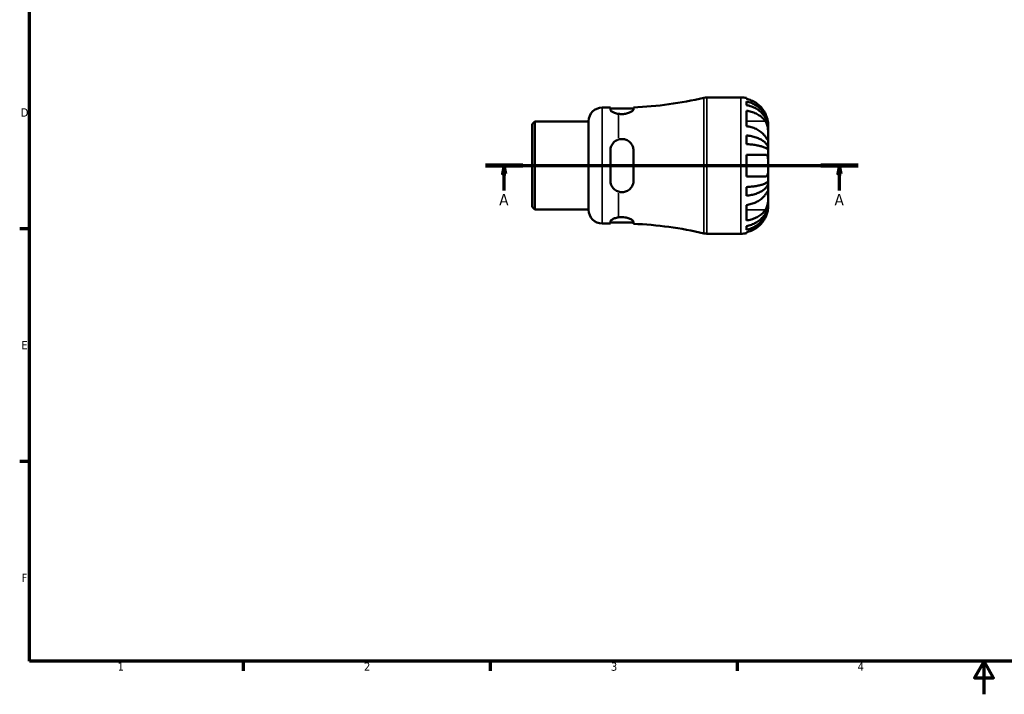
# Model space of a CAD drawing. Header units: millimetres. Extents: x -55 to 661, y 0 to 420.
# Tile 1 of 3: x 7 to 303, y 0 to 203. Entities that reach past the tile are written whole.
import ezdxf

# ---------------------------------------------------------------- set-up
doc = ezdxf.new("R2010")
doc.units = ezdxf.units.MM
doc.linetypes.add('CHAIN', pattern=[0.7087, 0.4724, -0.0591, 0.1181, -0.0591])
for name, color, linetype, lineweight in [('Border (ISO)', 7, 'Continuous', 70), ('Section Line (ISO)', 7, 'CHAIN', 70), ('Visible (ISO)', 7, 'Continuous', 50), ('Visible Narrow (ISO)', 7, 'Continuous', 35)]:
    doc.layers.add(name, color=color, linetype=linetype, lineweight=lineweight)
doc.styles.add('Label Text (ISO)', font='tahoma.ttf')
doc.styles.add('Note Text (ISO)', font='tahoma.ttf')

# ---------------------------------------------------------------- blocks, each defined once
blk = doc.blocks.new('Borders Default Border')
at = {"layer": 'Border (ISO)'}
for p, q in [((10, 140), (7.1, 140)), ((10, 70), (7.1, 70)), ((74.25, 10), (74.25, 7.1)), ((148.5, 10), (148.5, 7.1)), ((222.75, 10), (222.75, 7.1))]:
    blk.add_line(p, q, dxfattribs=at)
at = {"layer": 'Border (ISO)', "flags": 128}
for points in [[(10, 10), (10, 410), (584, 410), (584, 10), (10, 10)], [(297, 0), (297, 10), (294.11, 5), (299.89, 5), (297, 10)]]:
    blk.add_lwpolyline(points, dxfattribs=at)
at = {"layer": 'Border (ISO)', "color": 232, "true_color": 0xca0064, "char_height": 2.5, "attachment_point": 7, "style": 'Note Text (ISO)'}
for s, insert in [('D', (7.43, 173.75)), ('E', (7.64, 103.75)), ('F', (7.7, 33.75)), ('1', (36.56, 7.1)), ('2', (110.62, 7.1)), ('3', (184.85, 7.05)), ('4', (259, 7.1))]:
    blk.add_mtext(s, dxfattribs=dict(at, insert=insert))
blk = doc.blocks.new('2dTransSection0')
at = {"layer": 'Section Line (ISO)', "linetype": 'CHAIN'}
blk.add_line((147.13, 159.03), (259.13, 159.03), dxfattribs=at)
at = {"layer": 'Section Line (ISO)', "linetype": 'Continuous', "lineweight": 140}
for p, q in [((147.13, 159.03), (158.33, 159.03)), ((247.93, 159.03), (259.13, 159.03))]:
    blk.add_line(p, q, dxfattribs=at)
at = {"layer": 'Section Line (ISO)', "linetype": 'Continuous'}
for p, q in [((152.73, 159.03), (152.23, 156.53)), ((152.73, 156.53), (152.73, 159.03)), ((153.23, 156.53), (152.73, 159.03)), ((253.53, 159.03), (253.03, 156.53)), ((253.53, 156.53), (253.53, 159.03)), ((254.03, 156.53), (253.53, 159.03)), ((152.23, 156.53), (153.23, 156.53)), ((152.73, 151.52), (152.73, 156.53)), ((253.03, 156.53), (254.03, 156.53)), ((253.53, 151.52), (253.53, 156.53))]:
    blk.add_line(p, q, dxfattribs=at)
at = {"layer": 'Section Line (ISO)', "linetype": 'Continuous', "flags": 128}
for points in [[(153.23, 156.53), (152.73, 159.03), (152.23, 156.53), (153.23, 156.53)], [(254.03, 156.53), (253.53, 159.03), (253.03, 156.53), (254.03, 156.53)]]:
    blk.add_lwpolyline(points, dxfattribs=at)
at = {"layer": 'Section Line (ISO)'}
for points in [[(153.23, 156.53), (152.73, 159.03), (152.23, 156.53), (153.23, 156.53)], [(254.03, 156.53), (253.53, 159.03), (253.03, 156.53), (254.03, 156.53)]]:
    blk.add_solid(points, dxfattribs=at)
at = {"layer": 'Section Line (ISO)', "char_height": 3.5, "attachment_point": 7, "style": 'Label Text (ISO)'}
for insert in [(151.24, 147.03), (252.04, 147.03)]:
    blk.add_mtext('A', dxfattribs=dict(at, insert=insert))

msp = doc.modelspace()

# ---------------------------------------------------------------- linework, layer by layer
at = {"layer": 'Visible (ISO)'}
for p, q in [((213.705, 179.529), (223.927, 179.529)), ((225.567, 179.363), (225.567, 179.097)), ((225.567, 178.313), (225.567, 177.225)), ((182.227, 176.454), (184.666, 176.454)), ((184.666, 176.454), (184.666, 175.86)), ((184.666, 176.154), (191.636, 176.154)), ((191.636, 175.954), (191.636, 176.544)), ((225.567, 175.538), (225.567, 170.899)), ((161.127, 171.456), (161.92, 172.249)), ((161.92, 172.249), (178.127, 172.249)), ((161.92, 172.249), (161.92, 145.808)), ((178.127, 145.704), (178.127, 172.354)), ((161.127, 146.601), (161.127, 171.456)), ((232.127, 170.504), (232.122, 170.504)), ((232.127, 170.504), (232.127, 171.329)), ((232.127, 170.274), (232.127, 170.504)), ((232.127, 167.726), (232.127, 170.274)), ((225.567, 168.105), (225.567, 165.477)), ((232.127, 164.011), (232.127, 167.726)), ((184.666, 163.539), (184.666, 154.519)), ((191.636, 154.519), (191.636, 163.539)), ((232.127, 164.011), (231.826, 164.011)), ((232.127, 163.457), (232.127, 164.011)), ((232.127, 159.029), (232.127, 163.457)), ((225.567, 162.309), (225.567, 155.749)), ((232.127, 154.6), (232.127, 159.029)), ((232.127, 154.046), (231.826, 154.046)), ((232.127, 154.046), (232.127, 154.6)), ((232.127, 150.331), (232.127, 154.046)), ((225.567, 152.58), (225.567, 149.952)), ((232.127, 147.783), (232.127, 150.331)), ((161.127, 146.601), (161.92, 145.808)), ((161.92, 145.808), (178.127, 145.808)), ((225.567, 147.158), (225.567, 142.519)), ((232.127, 147.553), (232.122, 147.553)), ((232.127, 147.553), (232.127, 147.783)), ((232.127, 146.729), (232.127, 147.553)), ((184.666, 142.197), (184.666, 141.604)), ((191.636, 141.513), (191.636, 142.104)), ((182.227, 141.604), (184.666, 141.604)), ((184.666, 141.904), (191.636, 141.904)), ((225.567, 140.833), (225.567, 139.744)), ((213.705, 138.529), (223.927, 138.529)), ((225.567, 138.96), (225.567, 138.694))]:
    msp.add_line(p, q, dxfattribs=at)
for centre, radius, start, end in [((187.127, 288.757), 112.303, 272.30131, 283.19891), ((213.705, 175.429), 4.1, 90, 103.19891), ((223.927, 171.329), 8.2, 78.46304, 90), ((182.227, 172.354), 4.1, 90, 180), ((182.227, 145.704), 4.1, 180, 270), ((187.127, 29.3), 112.303, 76.80109, 87.69869), ((213.705, 142.629), 4.1, 256.80109, 270), ((223.927, 146.729), 8.2, 270, 281.53696)]:
    msp.add_arc(centre, radius, start, end, dxfattribs=at)
for points, knots in [([(231.284, 174.609), (231.125, 174.938), (230.937, 175.271), (230.419, 176.055), (230.061, 176.488), (229.343, 177.212), (228.919, 177.569), (228.003, 178.186), (227.512, 178.445), (226.595, 178.828), (226.087, 178.989), (225.567, 179.097)], [4.16226341, 4.16226341, 4.16226341, 4.16226341, 4.26694566, 4.26694566, 4.42079531, 4.42079531, 4.57268592, 4.57268592, 4.72457653, 4.72457653, 4.87078136, 4.87078136, 4.87078136, 4.87078136]), ([(225.567, 178.313), (226.092, 178.209), (226.606, 178.052), (227.528, 177.682), (228.02, 177.432), (228.937, 176.838), (229.363, 176.494), (230.079, 175.8), (230.435, 175.386), (231.048, 174.495), (231.306, 174.017), (231.695, 173.108), (231.861, 172.591), (232.077, 171.536), (232.127, 170.997), (232.127, 170.504)], [0.1555676, 0.1555676, 0.1555676, 0.1555676, 0.3032663, 0.3032663, 0.4550838, 0.4550838, 0.6069012, 0.6069012, 0.7590756, 0.7590756, 0.9112501, 0.9112501, 1.0641181, 1.0641181, 1.2169861, 1.2169861, 1.2169861, 1.2169861]), ([(187.127, 174.59), (187.024, 174.606), (186.923, 174.624), (186.401, 174.73), (186.019, 174.855), (185.399, 175.12), (185.125, 175.281), (184.758, 175.591), (184.666, 175.739), (184.666, 175.86)], [0.10107087, 0.10107087, 0.10107087, 0.10107087, 0.13193358, 0.13193358, 0.26386715, 0.26386715, 0.40360688, 0.40360688, 0.5433466, 0.5433466, 0.5433466, 0.5433466]), ([(191.636, 175.954), (191.636, 175.906), (191.622, 175.855), (191.551, 175.713), (191.471, 175.617), (191.187, 175.368), (190.941, 175.211), (190.315, 174.913), (189.932, 174.776), (189.13, 174.591), (188.732, 174.536), (187.915, 174.505), (187.512, 174.53), (187.127, 174.59)], [-0.67384712, -0.67384712, -0.67384712, -0.67384712, -0.61837536, -0.61837536, -0.52742839, -0.52742839, -0.38871826, -0.38871826, -0.24552332, -0.24552332, -0.12214964, -0.12214964, 0, 0, 0, 0]), ([(232.127, 170.274), (232.127, 170.713), (232.077, 171.193), (231.861, 172.132), (231.695, 172.592), (231.306, 173.401), (231.048, 173.826), (230.435, 174.619), (230.079, 174.987), (229.363, 175.605), (228.937, 175.912), (228.02, 176.441), (227.528, 176.663), (226.606, 176.992), (226.092, 177.132), (225.567, 177.225)], [3.6661217, 3.6661217, 3.6661217, 3.6661217, 3.8189897, 3.8189897, 3.9718577, 3.9718577, 4.1240321, 4.1240321, 4.2762066, 4.2762066, 4.428024, 4.428024, 4.5798414, 4.5798414, 4.7275402, 4.7275402, 4.7275402, 4.7275402]), ([(225.567, 175.538), (226.087, 175.462), (226.595, 175.348), (227.512, 175.078), (228.003, 174.894), (228.919, 174.458), (229.343, 174.205), (230.061, 173.694), (230.419, 173.387), (230.937, 172.833), (231.125, 172.598), (231.284, 172.365)], [0.15557832, 0.15557832, 0.15557832, 0.15557832, 0.30178315, 0.30178315, 0.45367376, 0.45367376, 0.60556437, 0.60556437, 0.75941402, 0.75941402, 0.86409627, 0.86409627, 0.86409627, 0.86409627]), ([(232.127, 171.329), (232.127, 171.329), (232.127, 171.358), (232.125, 171.481), (232.122, 171.578), (232.101, 171.882), (232.076, 172.113), (231.987, 172.608), (231.932, 172.851), (231.78, 173.384), (231.683, 173.672), (231.481, 174.179), (231.386, 174.396), (231.284, 174.609)], [0, 0, 0, 0, 0.0766945, 0.0766945, 0.15917492, 0.15917492, 0.2725864, 0.2725864, 0.36276473, 0.36276473, 0.45835143, 0.45835143, 0.52950104, 0.52950104, 0.52950104, 0.52950104]), ([(231.284, 172.365), (231.356, 172.259), (231.424, 172.144), (231.576, 171.854), (231.656, 171.672), (231.794, 171.287), (231.852, 171.087), (231.967, 170.594), (232.015, 170.3), (232.095, 169.588), (232.113, 169.179), (232.128, 168.396), (232.127, 168.032), (232.127, 167.726)], [-0.52908087, -0.52908087, -0.52908087, -0.52908087, -0.47928939, -0.47928939, -0.41110452, -0.41110452, -0.34469049, -0.34469049, -0.25456307, -0.25456307, -0.12988461, -0.12988461, 0, 0, 0, 0]), ([(231.284, 167.726), (231.125, 167.959), (230.937, 168.194), (230.419, 168.749), (230.061, 169.055), (229.343, 169.567), (228.919, 169.82), (228.003, 170.256), (227.512, 170.439), (226.595, 170.709), (226.087, 170.823), (225.567, 170.899)], [4.16226341, 4.16226341, 4.16226341, 4.16226341, 4.26694566, 4.26694566, 4.42079531, 4.42079531, 4.57268592, 4.57268592, 4.72457653, 4.72457653, 4.87078136, 4.87078136, 4.87078136, 4.87078136]), ([(184.666, 163.539), (184.666, 163.988), (184.758, 164.463), (185.125, 165.329), (185.399, 165.723), (186.019, 166.327), (186.401, 166.587), (186.923, 166.802), (187.024, 166.838), (187.127, 166.87)], [0.5297589, 0.5297589, 0.5297589, 0.5297589, 0.66949863, 0.66949863, 0.80923836, 0.80923836, 0.94117193, 0.94117193, 0.97203464, 0.97203464, 0.97203464, 0.97203464]), ([(187.127, 166.87), (187.452, 166.97), (187.792, 167.022), (188.479, 167.025), (188.816, 166.976), (189.559, 166.756), (189.944, 166.557), (190.669, 165.998), (190.987, 165.621), (191.373, 164.906), (191.488, 164.596), (191.61, 164.033), (191.636, 163.787), (191.636, 163.539)], [-0.75043563, -0.75043563, -0.75043563, -0.75043563, -0.64686429, -0.64686429, -0.54398752, -0.54398752, -0.41090034, -0.41090034, -0.25661008, -0.25661008, -0.15268869, -0.15268869, -0.07549425, -0.07549425, -0.07549425, -0.07549425]), ([(225.567, 168.105), (226.092, 168.051), (226.606, 167.969), (227.528, 167.775), (228.02, 167.644), (228.937, 167.332), (229.363, 167.152), (230.079, 166.788), (230.435, 166.571), (231.048, 166.104), (231.306, 165.853), (231.695, 165.376), (231.861, 165.106), (232.077, 164.552), (232.127, 164.27), (232.127, 164.011)], [0.1555676, 0.1555676, 0.1555676, 0.1555676, 0.3032663, 0.3032663, 0.4550838, 0.4550838, 0.6069012, 0.6069012, 0.7590756, 0.7590756, 0.9112501, 0.9112501, 1.0641181, 1.0641181, 1.2169861, 1.2169861, 1.2169861, 1.2169861]), ([(232.127, 167.726), (232.127, 167.575), (232.127, 167.438), (232.126, 167.192), (232.124, 167.085), (232.113, 166.87), (232.099, 166.793), (232.035, 166.752), (231.989, 166.779), (231.875, 166.9), (231.818, 166.971), (231.685, 167.148), (231.61, 167.254), (231.451, 167.481), (231.37, 167.599), (231.284, 167.726)], [0, 0, 0, 0, 0.06421198, 0.06421198, 0.13291258, 0.13291258, 0.2379612, 0.2379612, 0.3345887, 0.3345887, 0.40253537, 0.40253537, 0.46950632, 0.46950632, 0.52944625, 0.52944625, 0.52944625, 0.52944625]), ([(232.127, 163.457), (232.127, 163.585), (232.077, 163.724), (231.861, 163.997), (231.695, 164.13), (231.306, 164.366), (231.048, 164.489), (230.435, 164.72), (230.079, 164.827), (229.363, 165.006), (228.937, 165.095), (228.02, 165.249), (227.528, 165.313), (226.606, 165.409), (226.092, 165.45), (225.567, 165.477)], [3.6661217, 3.6661217, 3.6661217, 3.6661217, 3.8189897, 3.8189897, 3.9718577, 3.9718577, 4.1240321, 4.1240321, 4.2762066, 4.2762066, 4.428024, 4.428024, 4.5798414, 4.5798414, 4.7275402, 4.7275402, 4.7275402, 4.7275402]), ([(225.567, 162.309), (226.087, 162.309), (226.595, 162.309), (227.512, 162.309), (228.003, 162.309), (228.919, 162.309), (229.343, 162.309), (230.061, 162.309), (230.419, 162.309), (230.937, 162.309), (231.125, 162.309), (231.284, 162.309)], [0.15557832, 0.15557832, 0.15557832, 0.15557832, 0.30178315, 0.30178315, 0.45367376, 0.45367376, 0.60556437, 0.60556437, 0.75941402, 0.75941402, 0.86409627, 0.86409627, 0.86409627, 0.86409627]), ([(231.284, 162.309), (231.352, 162.309), (231.417, 162.299), (231.569, 162.252), (231.651, 162.203), (231.792, 162.061), (231.852, 161.971), (231.967, 161.712), (232.015, 161.531), (232.095, 161.021), (232.113, 160.673), (232.128, 159.89), (232.127, 159.461), (232.127, 159.029)], [-0.52882663, -0.52882663, -0.52882663, -0.52882663, -0.48177444, -0.48177444, -0.41175077, -0.41175077, -0.34447094, -0.34447094, -0.25466384, -0.25466384, -0.12987955, -0.12987955, 0, 0, 0, 0]), ([(232.127, 159.029), (232.127, 158.632), (232.128, 158.239), (232.117, 157.537), (232.106, 157.228), (232.049, 156.694), (232.005, 156.47), (231.892, 156.162), (231.835, 156.059), (231.703, 155.898), (231.629, 155.84), (231.465, 155.766), (231.377, 155.749), (231.284, 155.749)], [-2.26562093, -2.26562093, -2.26562093, -2.26562093, -2.14659951, -2.14659951, -2.04013251, -2.04013251, -1.93856052, -1.93856052, -1.86850596, -1.86850596, -1.80068094, -1.80068094, -1.73545015, -1.73545015, -1.73545015, -1.73545015]), ([(187.127, 151.188), (187.024, 151.219), (186.923, 151.255), (186.401, 151.47), (186.019, 151.73), (185.399, 152.335), (185.125, 152.728), (184.758, 153.595), (184.666, 154.069), (184.666, 154.519)], [0.10107087, 0.10107087, 0.10107087, 0.10107087, 0.13193358, 0.13193358, 0.26386715, 0.26386715, 0.40360688, 0.40360688, 0.5433466, 0.5433466, 0.5433466, 0.5433466]), ([(191.636, 154.519), (191.636, 154.34), (191.622, 154.162), (191.551, 153.699), (191.471, 153.42), (191.187, 152.752), (190.941, 152.385), (190.315, 151.749), (189.932, 151.486), (189.13, 151.15), (188.732, 151.058), (187.915, 151.018), (187.512, 151.069), (187.127, 151.188)], [-0.67385962, -0.67385962, -0.67385962, -0.67385962, -0.61838165, -0.61838165, -0.52743076, -0.52743076, -0.38871481, -0.38871481, -0.24552299, -0.24552299, -0.12215036, -0.12215036, -0.00001244, -0.00001244, -0.00001244, -0.00001244]), ([(231.284, 155.749), (231.125, 155.749), (230.937, 155.749), (230.419, 155.749), (230.061, 155.749), (229.343, 155.749), (228.919, 155.749), (228.003, 155.749), (227.512, 155.749), (226.595, 155.749), (226.087, 155.749), (225.567, 155.749)], [4.16226341, 4.16226341, 4.16226341, 4.16226341, 4.26694566, 4.26694566, 4.42079531, 4.42079531, 4.57268592, 4.57268592, 4.72457653, 4.72457653, 4.87078136, 4.87078136, 4.87078136, 4.87078136]), ([(225.567, 152.58), (226.092, 152.607), (226.606, 152.648), (227.528, 152.744), (228.02, 152.808), (228.937, 152.962), (229.363, 153.051), (230.079, 153.23), (230.435, 153.337), (231.048, 153.568), (231.306, 153.691), (231.695, 153.927), (231.861, 154.06), (232.077, 154.333), (232.127, 154.472), (232.127, 154.6)], [0.1555676, 0.1555676, 0.1555676, 0.1555676, 0.3032663, 0.3032663, 0.4550838, 0.4550838, 0.6069012, 0.6069012, 0.7590756, 0.7590756, 0.9112501, 0.9112501, 1.0641181, 1.0641181, 1.2169861, 1.2169861, 1.2169861, 1.2169861]), ([(232.127, 154.046), (232.127, 153.787), (232.077, 153.505), (231.861, 152.951), (231.695, 152.681), (231.306, 152.204), (231.048, 151.954), (230.435, 151.486), (230.079, 151.269), (229.363, 150.906), (228.937, 150.725), (228.02, 150.413), (227.528, 150.283), (226.606, 150.088), (226.092, 150.006), (225.567, 149.952)], [3.6661217, 3.6661217, 3.6661217, 3.6661217, 3.8189897, 3.8189897, 3.9718577, 3.9718577, 4.1240321, 4.1240321, 4.2762066, 4.2762066, 4.428024, 4.428024, 4.5798414, 4.5798414, 4.7275402, 4.7275402, 4.7275402, 4.7275402]), ([(231.284, 150.331), (231.356, 150.437), (231.424, 150.537), (231.576, 150.756), (231.656, 150.868), (231.794, 151.055), (231.852, 151.13), (231.967, 151.259), (232.015, 151.296), (232.095, 151.286), (232.113, 151.202), (232.128, 150.88), (232.127, 150.637), (232.127, 150.331)], [-0.52908087, -0.52908087, -0.52908087, -0.52908087, -0.47928939, -0.47928939, -0.41110452, -0.41110452, -0.34469049, -0.34469049, -0.25456307, -0.25456307, -0.12988461, -0.12988461, 0, 0, 0, 0]), ([(225.567, 147.158), (226.087, 147.234), (226.595, 147.348), (227.512, 147.618), (228.003, 147.801), (228.919, 148.238), (229.343, 148.49), (230.061, 149.002), (230.419, 149.309), (230.937, 149.863), (231.125, 150.098), (231.284, 150.331)], [0.15557832, 0.15557832, 0.15557832, 0.15557832, 0.30178315, 0.30178315, 0.45367376, 0.45367376, 0.60556437, 0.60556437, 0.75941402, 0.75941402, 0.86409627, 0.86409627, 0.86409627, 0.86409627]), ([(232.127, 150.331), (232.127, 150.18), (232.127, 150.014), (232.126, 149.646), (232.124, 149.443), (232.113, 148.906), (232.099, 148.563), (232.035, 147.896), (231.989, 147.578), (231.875, 147.056), (231.818, 146.849), (231.685, 146.459), (231.61, 146.277), (231.451, 145.958), (231.37, 145.819), (231.284, 145.692)], [0, 0, 0, 0, 0.06421198, 0.06421198, 0.13291258, 0.13291258, 0.2379612, 0.2379612, 0.3345887, 0.3345887, 0.40253537, 0.40253537, 0.46950632, 0.46950632, 0.52944625, 0.52944625, 0.52944625, 0.52944625]), ([(225.567, 140.833), (226.092, 140.925), (226.606, 141.065), (227.528, 141.394), (228.02, 141.617), (228.937, 142.145), (229.363, 142.452), (230.079, 143.07), (230.435, 143.438), (231.048, 144.231), (231.306, 144.656), (231.695, 145.465), (231.861, 145.925), (232.077, 146.864), (232.127, 147.344), (232.127, 147.783)], [0.1555676, 0.1555676, 0.1555676, 0.1555676, 0.3032663, 0.3032663, 0.4550838, 0.4550838, 0.6069012, 0.6069012, 0.7590756, 0.7590756, 0.9112501, 0.9112501, 1.0641181, 1.0641181, 1.2169861, 1.2169861, 1.2169861, 1.2169861]), ([(232.127, 147.553), (232.127, 147.06), (232.077, 146.521), (231.861, 145.466), (231.695, 144.949), (231.306, 144.04), (231.048, 143.562), (230.435, 142.671), (230.079, 142.258), (229.363, 141.563), (228.937, 141.219), (228.02, 140.625), (227.528, 140.375), (226.606, 140.005), (226.092, 139.848), (225.567, 139.744)], [3.6661217, 3.6661217, 3.6661217, 3.6661217, 3.8189897, 3.8189897, 3.9718577, 3.9718577, 4.1240321, 4.1240321, 4.2762066, 4.2762066, 4.428024, 4.428024, 4.5798414, 4.5798414, 4.7275402, 4.7275402, 4.7275402, 4.7275402]), ([(231.284, 145.692), (231.125, 145.459), (230.937, 145.224), (230.419, 144.67), (230.061, 144.363), (229.343, 143.852), (228.919, 143.599), (228.003, 143.163), (227.512, 142.979), (226.595, 142.709), (226.087, 142.595), (225.567, 142.519)], [4.16226341, 4.16226341, 4.16226341, 4.16226341, 4.26694566, 4.26694566, 4.42079531, 4.42079531, 4.57268592, 4.57268592, 4.72457653, 4.72457653, 4.87078136, 4.87078136, 4.87078136, 4.87078136]), ([(231.284, 143.449), (231.352, 143.59), (231.417, 143.733), (231.569, 144.091), (231.651, 144.305), (231.792, 144.718), (231.852, 144.915), (231.967, 145.357), (232.015, 145.59), (232.095, 146.086), (232.113, 146.317), (232.128, 146.643), (232.127, 146.729), (232.127, 146.729)], [-0.52882663, -0.52882663, -0.52882663, -0.52882663, -0.48177444, -0.48177444, -0.41175077, -0.41175077, -0.34447094, -0.34447094, -0.25466384, -0.25466384, -0.12987955, -0.12987955, 0, 0, 0, 0]), ([(184.666, 142.197), (184.666, 142.318), (184.758, 142.466), (185.125, 142.776), (185.399, 142.937), (186.019, 143.202), (186.401, 143.327), (186.923, 143.433), (187.024, 143.451), (187.127, 143.467)], [0.5297589, 0.5297589, 0.5297589, 0.5297589, 0.66949863, 0.66949863, 0.80923836, 0.80923836, 0.94117193, 0.94117193, 0.97203464, 0.97203464, 0.97203464, 0.97203464]), ([(187.127, 143.467), (187.452, 143.518), (187.792, 143.544), (188.479, 143.538), (188.816, 143.507), (189.559, 143.382), (189.944, 143.272), (190.669, 142.994), (190.987, 142.821), (191.373, 142.537), (191.488, 142.424), (191.61, 142.242), (191.636, 142.17), (191.636, 142.104)], [-0.75043563, -0.75043563, -0.75043563, -0.75043563, -0.64686429, -0.64686429, -0.54398752, -0.54398752, -0.41090034, -0.41090034, -0.25661008, -0.25661008, -0.15268869, -0.15268869, -0.07549425, -0.07549425, -0.07549425, -0.07549425]), ([(225.567, 138.96), (226.087, 139.068), (226.595, 139.229), (227.512, 139.612), (228.003, 139.871), (228.919, 140.488), (229.343, 140.845), (230.061, 141.569), (230.419, 142.002), (230.937, 142.786), (231.125, 143.119), (231.284, 143.449)], [0.15557832, 0.15557832, 0.15557832, 0.15557832, 0.30178315, 0.30178315, 0.45367376, 0.45367376, 0.60556437, 0.60556437, 0.75941402, 0.75941402, 0.86409627, 0.86409627, 0.86409627, 0.86409627])]:
    msp.add_open_spline(points, degree=3, knots=knots, dxfattribs=at)
at = {"layer": 'Visible Narrow (ISO)'}
for p, q in [((212.769, 138.888), (212.769, 179.169)), ((213.705, 179.276), (213.705, 138.781)), ((223.927, 138.781), (223.927, 179.276)), ((182.227, 176.239), (182.227, 141.818)), ((187.127, 167.361), (187.127, 174.332)), ((230.998, 172.365), (225.852, 172.365)), ((187.127, 143.725), (187.127, 150.696)), ((230.998, 145.692), (225.852, 145.692))]:
    msp.add_line(p, q, dxfattribs=at)

# ---------------------------------------------------------------- block references
msp.add_blockref('Borders Default Border', (0, 0))
at = {"layer": 'Section Line (ISO)'}
msp.add_blockref('2dTransSection0', (0, 0), dxfattribs=at)

doc.saveas('drawing.dxf')
